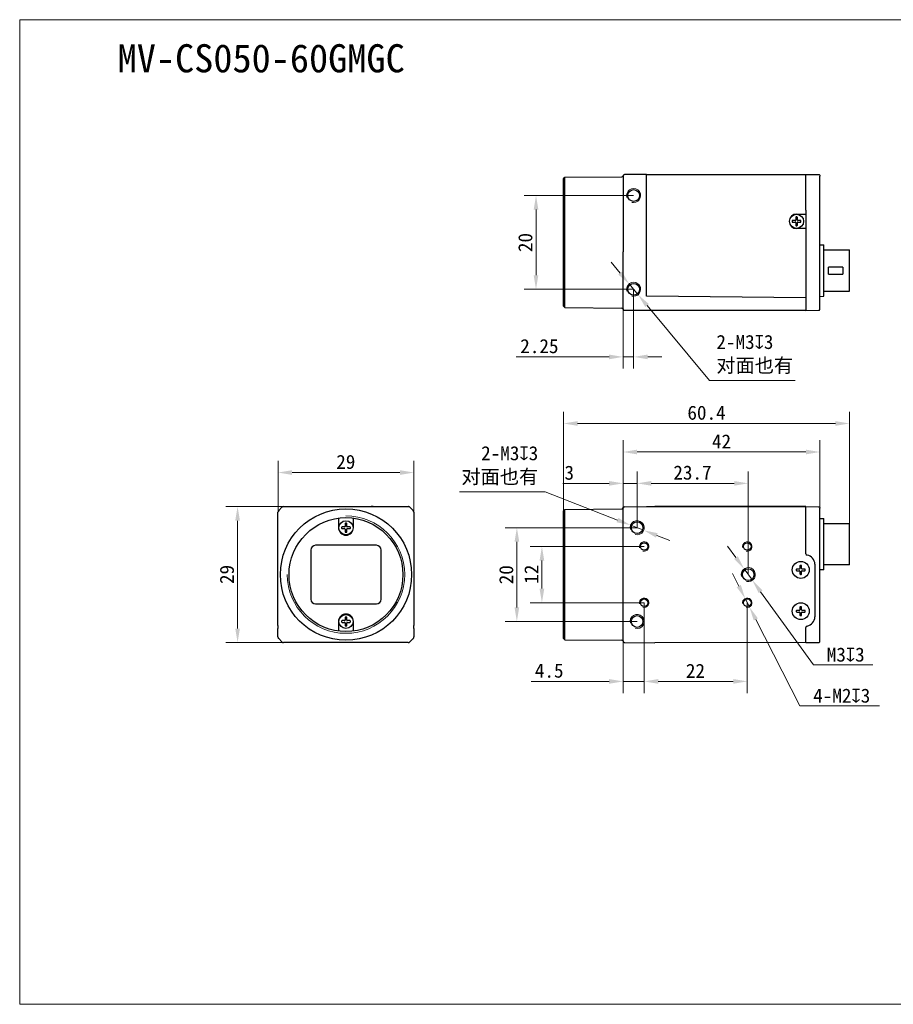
# Model space of a CAD drawing. Header units: millimetres. Extents: x 407 to 704, y 55 to 265.
# Tile 1 of 2: x 407 to 593, y 55 to 265. Entities that reach past the tile are written whole.
import ezdxf

# ---------------------------------------------------------------- set-up
doc = ezdxf.new("R2010")
doc.units = ezdxf.units.MM
doc.header["$LTSCALE"] = 16.335
doc.header["$PDMODE"] = 3
doc.header["$PDSIZE"] = 8
doc.layers.get('0').update_dxf_attribs({"linetype": 'CONTINUOUS'})
doc.layers.get('Defpoints').update_dxf_attribs({"linetype": 'CONTINUOUS'})
for name, color, linetype in [('00_COMPONENTS', 7, 'CONTINUOUS'), ('51__DRAFT_DIMS', 7, 'CONTINUOUS'), ('ASM_DXF_DIMENSION', 7, 'CONTINUOUS'), ('ASM_DXF_FORMAT', 7, 'CONTINUOUS'), ('D-01-35-26-0DXF_CONTINUOUS_LINE', 7, 'CONTINUOUS'), ('D-01-36-26-0DXF_CONTINUOUS_LINE', 7, 'CONTINUOUS')]:
    doc.layers.add(name, color=color, linetype=linetype)
doc.layers.add('AM_5', color=3, linetype='CONTINUOUS', lineweight=25)
doc.styles.get("Standard").update_dxf_attribs({"font": 'simfang.ttf'})
doc.dimstyles.new('DIMSTYLE_1', dxfattribs={"dimtxt": 3, "dimasz": 3, "dimexe": 2.5, "dimexo": 0, "dimgap": 0.75, "dimtad": 1, "dimdsep": 46, "dimtxsty": 'Standard', "dimblk": '_FILLED', "dimcen": 0.09, "dimclrd": 8, "dimclre": 8, "dimclrt": 7, "dimadec": 0, "dimazin": 0, "dimtp": 0.001, "dimtm": 0.001, "dimtfac": 1, "dimtofl": 0, "dimtmove": 0, "dimatfit": 3, "dimldrblk": '_FILLED', "dimfxl": 1, "dimtolj": 1, "dimlwd": 9, "dimlwe": 9, "dimarcsym": 0})
doc.dimstyles.new('DIMSTYLE_1$0', dxfattribs={"dimtxt": 3, "dimasz": 3, "dimexe": 2.5, "dimexo": 0, "dimgap": 0.75, "dimtad": 1, "dimdsep": 46, "dimtxsty": 'Standard', "dimblk": '_FILLED', "dimcen": 0.09, "dimclrd": 8, "dimclre": 8, "dimclrt": 7, "dimadec": 0, "dimazin": 0, "dimtp": 0.001, "dimtm": 0.001, "dimtfac": 1, "dimtofl": 0, "dimtmove": 0, "dimatfit": 3, "dimldrblk": '_FILLED', "dimfxl": 1, "dimtolj": 1, "dimlwd": 9, "dimlwe": 9, "dimarcsym": 0})
doc.dimstyles.new('DIMSTYLE_2', dxfattribs={"dimtxt": 3, "dimasz": 3, "dimexe": 2.5, "dimexo": 0, "dimtad": 1, "dimdec": 3, "dimdsep": 46, "dimtxsty": 'Standard', "dimblk": '_FILLED', "dimcen": 0.09, "dimclrd": 8, "dimclre": 8, "dimclrt": 7, "dimadec": 0, "dimazin": 0, "dimtp": 0.001, "dimtm": 0.001, "dimtfac": 1, "dimtdec": 3, "dimtmove": 0, "dimatfit": 2, "dimldrblk": '_FILLED', "dimfxl": 1, "dimtolj": 1, "dimlwd": 9, "dimlwe": 9, "dimarcsym": 0})

# ---------------------------------------------------------------- blocks, each defined once
blk = doc.blocks.new('_FILLED')
at = {"color": 0, "linetype": 'ByBlock'}
blk.add_solid([(0, 0), (-1, 0.167), (-1, -0.167)], dxfattribs=at)
blk = doc.blocks.new('*D145')
at = {"layer": 'D-01-35-26-0DXF_CONTINUOUS_LINE', "color": 8, "linetype": 'Continuous', "lineweight": 9}
for p, q in [((463.03, 161.32), (450.71, 161.32)), ((453.21, 158.32), (453.21, 135.32)), ((463.93, 132.32), (450.71, 132.32))]:
    blk.add_line(p, q, dxfattribs=at)
at = {"layer": 'Defpoints', "color": 0, "linetype": 'Continuous'}
for p in [(463.03, 161.32), (453.21, 132.32), (463.93, 132.32)]:
    blk.add_point(p, dxfattribs=at)
at = {"layer": 'D-01-35-26-0DXF_CONTINUOUS_LINE', "color": 8, "linetype": 'Continuous', "lineweight": 9, "xscale": 3, "yscale": 3, "zscale": 3}
for p, rotation in [((453.21, 161.32), 90), ((453.21, 132.32), 270)]:
    blk.add_blockref('_FILLED', p, dxfattribs=dict(at, rotation=rotation))
at = {"layer": 'D-01-35-26-0DXF_CONTINUOUS_LINE', "color": 7, "linetype": 'Continuous', "lineweight": 30, "insert": (449.42, 146.85), "char_height": 3, "attachment_point": 2, "rotation": 90}
blk.add_mtext('\\A1;29', dxfattribs=at)
blk = doc.blocks.new('*D146')
at = {"layer": 'D-01-35-26-0DXF_CONTINUOUS_LINE', "color": 8, "linetype": 'Continuous', "lineweight": 9}
for p, q in [((461.83, 160.11), (461.83, 171.08)), ((490.83, 160.11), (490.83, 171.08)), ((464.83, 168.58), (487.83, 168.58))]:
    blk.add_line(p, q, dxfattribs=at)
at = {"layer": 'Defpoints', "color": 0, "linetype": 'Continuous'}
for p in [(490.83, 168.58), (461.83, 160.11), (490.83, 160.11)]:
    blk.add_point(p, dxfattribs=at)
at = {"layer": 'D-01-35-26-0DXF_CONTINUOUS_LINE', "color": 8, "linetype": 'Continuous', "lineweight": 9, "xscale": 3, "yscale": 3, "zscale": 3, "rotation": 180}
blk.add_blockref('_FILLED', (461.83, 168.58), dxfattribs=at)
at = {"layer": 'D-01-35-26-0DXF_CONTINUOUS_LINE', "color": 8, "linetype": 'Continuous', "lineweight": 9, "xscale": 3, "yscale": 3, "zscale": 3}
blk.add_blockref('_FILLED', (490.83, 168.58), dxfattribs=at)
at = {"layer": 'D-01-35-26-0DXF_CONTINUOUS_LINE', "color": 7, "linetype": 'Continuous', "lineweight": 30, "insert": (476.29, 172.36), "char_height": 3, "attachment_point": 2}
blk.add_mtext('\\A1;29', dxfattribs=at)
blk = doc.blocks.new('*D147')
at = {"layer": '51__DRAFT_DIMS', "color": 8, "lineweight": 9}
for p, q in [((538.43, 156.82), (538.43, 168.78)), ((562.13, 146.82), (562.13, 168.78)), ((541.43, 166.28), (559.13, 166.28))]:
    blk.add_line(p, q, dxfattribs=at)
at = {"layer": 'Defpoints', "color": 0}
for p in [(562.13, 166.28), (538.43, 156.82), (562.13, 146.82)]:
    blk.add_point(p, dxfattribs=at)
at = {"layer": '51__DRAFT_DIMS', "color": 8, "lineweight": 9, "xscale": 3, "yscale": 3, "zscale": 3, "rotation": 180}
blk.add_blockref('_FILLED', (538.43, 166.28), dxfattribs=at)
at = {"layer": '51__DRAFT_DIMS', "color": 8, "lineweight": 9, "xscale": 3, "yscale": 3, "zscale": 3}
blk.add_blockref('_FILLED', (562.13, 166.28), dxfattribs=at)
at = {"layer": '51__DRAFT_DIMS', "color": 7, "insert": (550.23, 170.08), "char_height": 3, "attachment_point": 2}
blk.add_mtext('\\A1;23.7', dxfattribs=at)
blk = doc.blocks.new('*D148')
at = {"color": 8, "linetype": 'Continuous', "lineweight": 9}
for p, q in [((535.43, 160.96), (535.43, 168.78)), ((538.43, 156.82), (538.43, 168.78)), ((532.43, 166.28), (522.56, 166.28)), ((538.43, 166.28), (535.43, 166.28)), ((541.43, 166.28), (544.43, 166.28))]:
    blk.add_line(p, q, dxfattribs=at)
at = {"layer": 'Defpoints', "color": 0, "linetype": 'Continuous'}
for p in [(538.43, 166.28), (535.43, 160.96), (538.43, 156.82)]:
    blk.add_point(p, dxfattribs=at)
at = {"color": 8, "linetype": 'Continuous', "lineweight": 9, "xscale": 3, "yscale": 3, "zscale": 3}
blk.add_blockref('_FILLED', (535.43, 166.28), dxfattribs=at)
at = {"color": 8, "linetype": 'Continuous', "lineweight": 9, "xscale": 3, "yscale": 3, "zscale": 3, "rotation": 180}
blk.add_blockref('_FILLED', (538.43, 166.28), dxfattribs=at)
at = {"color": 7, "linetype": 'Continuous', "lineweight": 30, "insert": (524.97, 170.06), "char_height": 3, "attachment_point": 3}
blk.add_mtext('\\A1;3', dxfattribs=at)
blk = doc.blocks.new('*D149')
at = {"layer": '51__DRAFT_DIMS', "color": 8, "lineweight": 9}
for p, q in [((539.93, 140.82), (539.93, 121.54)), ((561.93, 140.82), (561.93, 121.54)), ((542.93, 124.04), (558.93, 124.04))]:
    blk.add_line(p, q, dxfattribs=at)
at = {"layer": 'Defpoints', "color": 0}
for p in [(539.93, 140.82), (561.93, 140.82), (561.93, 124.04)]:
    blk.add_point(p, dxfattribs=at)
at = {"layer": '51__DRAFT_DIMS', "color": 8, "lineweight": 9, "xscale": 3, "yscale": 3, "zscale": 3, "rotation": 180}
blk.add_blockref('_FILLED', (539.93, 124.04), dxfattribs=at)
at = {"layer": '51__DRAFT_DIMS', "color": 8, "lineweight": 9, "xscale": 3, "yscale": 3, "zscale": 3}
blk.add_blockref('_FILLED', (561.93, 124.04), dxfattribs=at)
at = {"layer": '51__DRAFT_DIMS', "color": 7, "insert": (550.87, 127.79), "char_height": 3, "attachment_point": 2}
blk.add_mtext('\\A1;22', dxfattribs=at)
blk = doc.blocks.new('*D150')
at = {"color": 8, "linetype": 'Continuous', "lineweight": 9}
for p, q in [((539.93, 140.82), (539.93, 121.54)), ((535.43, 134.41), (535.43, 121.54)), ((532.43, 124.04), (515.82, 124.04)), ((539.93, 124.04), (535.43, 124.04)), ((542.93, 124.04), (545.93, 124.04))]:
    blk.add_line(p, q, dxfattribs=at)
at = {"layer": 'Defpoints', "color": 0, "linetype": 'Continuous'}
for p in [(539.93, 140.82), (535.43, 134.41), (539.93, 124.04)]:
    blk.add_point(p, dxfattribs=at)
at = {"color": 8, "linetype": 'Continuous', "lineweight": 9, "xscale": 3, "yscale": 3, "zscale": 3}
blk.add_blockref('_FILLED', (535.43, 124.04), dxfattribs=at)
at = {"color": 8, "linetype": 'Continuous', "lineweight": 9, "xscale": 3, "yscale": 3, "zscale": 3, "rotation": 180}
blk.add_blockref('_FILLED', (539.93, 124.04), dxfattribs=at)
at = {"color": 7, "linetype": 'Continuous', "lineweight": 30, "insert": (522.73, 127.84), "char_height": 3, "attachment_point": 3}
blk.add_mtext('\\A1;4.5', dxfattribs=at)
blk = doc.blocks.new('*D151')
at = {"layer": '51__DRAFT_DIMS', "color": 8, "lineweight": 9}
for p, q in [((538.43, 156.82), (510.28, 156.82)), ((512.78, 153.82), (512.78, 139.82)), ((538.43, 136.82), (510.28, 136.82))]:
    blk.add_line(p, q, dxfattribs=at)
at = {"layer": 'Defpoints', "color": 0}
for p in [(538.43, 156.82), (512.78, 136.82), (538.43, 136.82)]:
    blk.add_point(p, dxfattribs=at)
at = {"layer": '51__DRAFT_DIMS', "color": 8, "lineweight": 9, "xscale": 3, "yscale": 3, "zscale": 3}
for p, rotation in [((512.78, 156.82), 90), ((512.78, 136.82), 270)]:
    blk.add_blockref('_FILLED', p, dxfattribs=dict(at, rotation=rotation))
at = {"layer": '51__DRAFT_DIMS', "color": 7, "insert": (509, 146.79), "char_height": 3, "attachment_point": 2, "rotation": 90}
blk.add_mtext('\\A1;20', dxfattribs=at)
blk = doc.blocks.new('*D152')
at = {"layer": '51__DRAFT_DIMS', "color": 8, "lineweight": 9}
for p, q in [((539.93, 152.82), (515.62, 152.82)), ((518.12, 143.82), (518.12, 149.82)), ((539.93, 140.82), (515.62, 140.82))]:
    blk.add_line(p, q, dxfattribs=at)
at = {"layer": 'Defpoints', "color": 0}
for p in [(518.12, 152.82), (539.93, 152.82), (539.93, 140.82)]:
    blk.add_point(p, dxfattribs=at)
at = {"layer": '51__DRAFT_DIMS', "color": 8, "lineweight": 9, "xscale": 3, "yscale": 3, "zscale": 3}
for p, rotation in [((518.12, 152.82), 90), ((518.12, 140.82), 270)]:
    blk.add_blockref('_FILLED', p, dxfattribs=dict(at, rotation=rotation))
at = {"layer": '51__DRAFT_DIMS', "color": 7, "insert": (514.37, 146.9), "char_height": 3, "attachment_point": 2, "rotation": 90}
blk.add_mtext('\\A1;12', dxfattribs=at)
blk = doc.blocks.new('*D158')
at = {"layer": 'AM_5', "color": 8, "lineweight": 9}
for p, q in [((535.43, 160.97), (535.43, 175.47)), ((577.43, 160.97), (577.43, 175.47))]:
    blk.add_line(p, q, dxfattribs=at)
at = {"layer": 'AM_5', "color": 8, "linetype": 'Continuous', "lineweight": 9}
blk.add_line((538.43, 172.97), (574.43, 172.97), dxfattribs=at)
at = {"layer": 'Defpoints', "color": 0}
for p in [(577.43, 172.97), (535.43, 160.97), (577.43, 160.97)]:
    blk.add_point(p, dxfattribs=at)
at = {"layer": 'AM_5', "color": 8, "lineweight": 9, "xscale": 3, "yscale": 3, "zscale": 3, "rotation": 180}
blk.add_blockref('_FILLED', (535.43, 172.97), dxfattribs=at)
at = {"layer": 'AM_5', "color": 8, "lineweight": 9, "xscale": 3, "yscale": 3, "zscale": 3}
blk.add_blockref('_FILLED', (577.43, 172.97), dxfattribs=at)
at = {"layer": 'AM_5', "color": 7, "insert": (556.43, 175.22), "char_height": 3, "attachment_point": 5}
blk.add_mtext('\\A1;42', dxfattribs=at)
blk = doc.blocks.new('*D162')
at = {"layer": '51__DRAFT_DIMS', "color": 8, "lineweight": 9}
for p, q in [((537.68, 227.67), (514.36, 227.67)), ((516.86, 224.67), (516.86, 210.67)), ((537.68, 207.67), (514.36, 207.67))]:
    blk.add_line(p, q, dxfattribs=at)
at = {"layer": 'Defpoints', "color": 0}
for p in [(537.68, 227.67), (516.86, 207.67), (537.68, 207.67)]:
    blk.add_point(p, dxfattribs=at)
at = {"layer": '51__DRAFT_DIMS', "color": 8, "lineweight": 9, "xscale": 3, "yscale": 3, "zscale": 3}
for p, rotation in [((516.86, 227.67), 90), ((516.86, 207.67), 270)]:
    blk.add_blockref('_FILLED', p, dxfattribs=dict(at, rotation=rotation))
at = {"layer": '51__DRAFT_DIMS', "color": 7, "insert": (513.07, 217.64), "char_height": 3, "attachment_point": 2, "rotation": 90}
blk.add_mtext('\\A1;20', dxfattribs=at)
blk = doc.blocks.new('*D164')
at = {"color": 8, "linetype": 'Continuous', "lineweight": 9}
for p, q in [((537.68, 207.67), (537.68, 190.75)), ((535.43, 205.54), (535.43, 190.75)), ((532.43, 193.25), (512.63, 193.25)), ((537.68, 193.25), (535.43, 193.25)), ((540.68, 193.25), (543.68, 193.25))]:
    blk.add_line(p, q, dxfattribs=at)
at = {"layer": 'Defpoints', "color": 0, "linetype": 'Continuous'}
for p in [(537.68, 207.67), (535.43, 205.54), (537.68, 193.25)]:
    blk.add_point(p, dxfattribs=at)
at = {"color": 8, "linetype": 'Continuous', "lineweight": 9, "xscale": 3, "yscale": 3, "zscale": 3}
blk.add_blockref('_FILLED', (535.43, 193.25), dxfattribs=at)
at = {"color": 8, "linetype": 'Continuous', "lineweight": 9, "xscale": 3, "yscale": 3, "zscale": 3, "rotation": 180}
blk.add_blockref('_FILLED', (537.68, 193.25), dxfattribs=at)
at = {"color": 7, "linetype": 'Continuous', "lineweight": 30, "insert": (521.66, 197.05), "char_height": 3, "attachment_point": 3}
blk.add_mtext('\\A1;2.25', dxfattribs=at)
blk = doc.blocks.new('*D178')
at = {"layer": 'ASM_DXF_DIMENSION', "color": 8, "linetype": 'Continuous', "lineweight": 9}
for p, q in [((559.49, 150.46), (557.73, 152.89)), ((561.25, 148.03), (563.01, 145.6)), ((564.77, 143.17), (576.04, 127.6)), ((588.72, 127.6), (576.04, 127.6))]:
    blk.add_line(p, q, dxfattribs=at)
at = {"layer": 'Defpoints', "color": 0}
for p in [(561.25, 148.03), (563.01, 145.6)]:
    blk.add_point(p, dxfattribs=at)
at = {"layer": 'ASM_DXF_DIMENSION', "color": 8, "linetype": 'ByBlock', "lineweight": 9, "xscale": 3, "yscale": 3, "zscale": 3}
for p, rotation in [((561.25, 148.03), 305.9015583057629), ((563.01, 145.6), 125.9015583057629)]:
    blk.add_blockref('_FILLED', p, dxfattribs=dict(at, rotation=rotation))
at = {"layer": 'ASM_DXF_DIMENSION', "color": 7, "lineweight": 15, "insert": (578.87, 131.26), "char_height": 3, "attachment_point": 1}
blk.add_mtext('\\A1;M{\\A1;3\\Fgdt|c134;x\\fFangSong|b0|i0|c134|p49;3}', dxfattribs=at)
blk = doc.blocks.new('*D179')
at = {"layer": 'ASM_DXF_DIMENSION', "color": 8, "linetype": 'Continuous', "lineweight": 9}
for p, q in [((560.11, 144.38), (558.74, 147.05)), ((561.47, 141.71), (562.38, 139.92)), ((563.75, 137.25), (573.15, 118.85)), ((590.1, 118.85), (573.15, 118.85))]:
    blk.add_line(p, q, dxfattribs=at)
at = {"layer": 'Defpoints', "color": 0}
for p in [(561.47, 141.71), (562.38, 139.92)]:
    blk.add_point(p, dxfattribs=at)
at = {"layer": 'ASM_DXF_DIMENSION', "color": 8, "linetype": 'ByBlock', "lineweight": 9, "xscale": 3, "yscale": 3, "zscale": 3}
for p, rotation in [((561.47, 141.71), 297.0607230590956), ((562.38, 139.92), 117.0607230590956)]:
    blk.add_blockref('_FILLED', p, dxfattribs=dict(at, rotation=rotation))
at = {"layer": 'ASM_DXF_DIMENSION', "color": 7, "lineweight": 15, "insert": (575.98, 122.51), "char_height": 3, "attachment_point": 1}
blk.add_mtext('\\A1;4-M{\\A1;2\\Fgdt|c134;x\\fFangSong|b0|i0|c134|p49;3}', dxfattribs=at)
blk = doc.blocks.new('*D180')
at = {"layer": 'ASM_DXF_DIMENSION', "color": 8, "linetype": 'Continuous', "lineweight": 9}
for p, q in [((500.54, 164.47), (518.79, 164.47)), ((534.24, 158.45), (518.79, 164.47)), ((539.83, 156.27), (537.03, 157.36)), ((542.62, 155.18), (545.42, 154.09))]:
    blk.add_line(p, q, dxfattribs=at)
at = {"layer": 'Defpoints', "color": 0}
for p in [(537.03, 157.36), (539.83, 156.27)]:
    blk.add_point(p, dxfattribs=at)
at = {"layer": 'ASM_DXF_DIMENSION', "color": 8, "linetype": 'ByBlock', "lineweight": 9, "xscale": 3, "yscale": 3, "zscale": 3}
for p, rotation in [((537.03, 157.36), 338.7108052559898), ((539.83, 156.27), 158.7108052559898)]:
    blk.add_blockref('_FILLED', p, dxfattribs=dict(at, rotation=rotation))
at = {"layer": 'ASM_DXF_DIMENSION', "color": 7, "lineweight": 15, "insert": (517.33, 174.21), "char_height": 3, "attachment_point": 3}
blk.add_mtext('\\A1;2-M{\\A1;3\\Fgdt|c134;x\\fFangSong|b0|i0|c134|p49;3\\P对面也有}', dxfattribs=at)
blk = doc.blocks.new('*D181')
at = {"layer": 'ASM_DXF_DIMENSION', "color": 8, "linetype": 'Continuous', "lineweight": 9}
for p, q in [((534.8, 211.13), (532.88, 213.44)), ((536.72, 208.82), (538.64, 206.51)), ((540.55, 204.21), (553.86, 188.2)), ((572.11, 188.2), (553.86, 188.2))]:
    blk.add_line(p, q, dxfattribs=at)
at = {"layer": 'Defpoints', "color": 0}
for p in [(536.72, 208.82), (538.64, 206.51)]:
    blk.add_point(p, dxfattribs=at)
at = {"layer": 'ASM_DXF_DIMENSION', "color": 8, "linetype": 'ByBlock', "lineweight": 9, "xscale": 3, "yscale": 3, "zscale": 3}
for p, rotation in [((536.72, 208.82), 309.7388629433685), ((538.64, 206.51), 129.7388629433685)]:
    blk.add_blockref('_FILLED', p, dxfattribs=dict(at, rotation=rotation))
at = {"layer": 'ASM_DXF_DIMENSION', "color": 7, "lineweight": 15, "insert": (555.33, 197.94), "char_height": 3, "attachment_point": 1}
blk.add_mtext('\\A1;2-M{\\A1;3\\Fgdt|c134;x\\fFangSong|b0|i0|c134|p49;3\\P对面也有}', dxfattribs=at)
blk = doc.blocks.new('*D182')
at = {"color": 8, "lineweight": 9}
for p, q in [((522.73, 160.41), (522.73, 181.55)), ((583.73, 157.74), (583.73, 181.55)), ((525.73, 179.05), (580.73, 179.05))]:
    blk.add_line(p, q, dxfattribs=at)
at = {"layer": 'Defpoints', "color": 0}
for p in [(583.73, 179.05), (522.73, 160.41), (583.73, 157.74)]:
    blk.add_point(p, dxfattribs=at)
at = {"color": 8, "linetype": 'ByBlock', "lineweight": 9, "xscale": 3, "yscale": 3, "zscale": 3, "rotation": 180}
blk.add_blockref('_FILLED', (522.73, 179.05), dxfattribs=at)
at = {"color": 8, "linetype": 'ByBlock', "lineweight": 9, "xscale": 3, "yscale": 3, "zscale": 3}
blk.add_blockref('_FILLED', (583.73, 179.05), dxfattribs=at)
at = {"color": 7, "insert": (553.23, 181.33), "char_height": 3, "attachment_point": 5}
blk.add_mtext('\\A1;\\A1;60.4', dxfattribs=at)

msp = doc.modelspace()

# ---------------------------------------------------------------- linework, layer by layer
at = {"layer": '00_COMPONENTS', "color": 7}
for p, q in [((535.436, 231.8958), (535.4361, 231.8963)), ((572.248, 223.0143), (572.248, 222.4481)), ((572.608, 222.4481), (572.608, 223.0143)), ((572.148, 222.3481), (571.5818, 222.3481)), ((571.5818, 221.9881), (572.148, 221.9881)), ((572.248, 221.8881), (572.248, 221.3218)), ((572.608, 221.3218), (572.608, 221.8881)), ((573.2742, 222.3481), (572.708, 222.3481)), ((572.708, 221.9881), (573.2742, 221.9881)), ((574.428, 206.4981), (574.4272, 206.4073)), ((535.4275, 203.467), (535.4276, 203.4612)), ((535.428, 203.477), (535.428, 203.4828)), ((577.115, 203.1915), (577.129, 203.1916)), ((577.1294, 203.1916), (577.1282, 203.1916)), ((577.129, 203.1916), (577.1376, 203.1917)), ((535.4361, 161.0436), (535.4325, 161.0263)), ((535.4351, 161.0395), (535.4345, 161.0367)), ((535.4356, 161.0416), (535.4349, 161.0382)), ((535.4354, 161.0408), (535.4361, 161.0435)), ((535.4358, 161.0425), (535.4361, 161.0434)), ((577.4279, 160.9832), (577.428, 160.9773)), ((476.1479, 157.6616), (476.1479, 157.0954)), ((476.5079, 157.0954), (476.5079, 157.6616)), ((476.0479, 156.9954), (475.4816, 156.9954)), ((475.4816, 156.6354), (476.0479, 156.6354)), ((476.1479, 156.5354), (476.1479, 155.9691)), ((476.5079, 155.9691), (476.5079, 156.5354)), ((477.1741, 156.9954), (476.6079, 156.9954)), ((476.6079, 156.6354), (477.1741, 156.6354)), ((461.852, 155.3654), (461.8519, 155.3654)), ((573.048, 147.9954), (572.4818, 147.9954)), ((572.4818, 147.6354), (573.048, 147.6354)), ((573.148, 148.6616), (573.148, 148.0954)), ((573.148, 147.5354), (573.148, 146.9691)), ((573.508, 148.0954), (573.508, 148.6616)), ((573.508, 146.9691), (573.508, 147.5354)), ((574.1742, 147.9954), (573.608, 147.9954)), ((573.608, 147.6354), (574.1742, 147.6354)), ((573.048, 139.1954), (572.4818, 139.1954)), ((572.4818, 138.8354), (573.048, 138.8354)), ((573.148, 139.8616), (573.148, 139.2954)), ((573.148, 138.7354), (573.148, 138.1691)), ((573.508, 139.2954), (573.508, 139.8616)), ((573.508, 138.1691), (573.508, 138.7354)), ((574.1742, 139.1954), (573.608, 139.1954)), ((573.608, 138.8354), (574.1742, 138.8354)), ((476.0479, 136.9954), (475.4816, 136.9954)), ((475.4816, 136.6354), (476.0479, 136.6354)), ((476.1479, 137.6616), (476.1479, 137.0954)), ((476.1479, 136.5354), (476.1479, 135.9691)), ((476.5079, 137.0954), (476.5079, 137.6616)), ((476.5079, 135.9691), (476.5079, 136.5354)), ((477.1741, 136.9954), (476.6079, 136.9954)), ((476.6079, 136.6354), (477.1741, 136.6354)), ((490.8037, 138.2653), (490.8038, 138.2654)), ((535.4325, 132.6045), (535.4361, 132.5873)), ((535.4361, 132.5873), (535.4356, 132.5892))]:
    msp.add_line(p, q, dxfattribs=at)
at = {"layer": '00_COMPONENTS', "color": 4}
msp.add_line((476.0479, 136.9954), (476.0479, 137.0245), dxfattribs=at)
at = {"layer": '00_COMPONENTS', "color": 7}
for points in [[(535.4325, 161.0262), (535.4333, 161.0306), (535.4341, 161.0348), (535.4349, 161.0382)], [(535.4338, 161.0333), (535.4331, 161.0293), (535.4325, 161.0263)], [(535.4338, 132.5974), (535.4331, 132.6015), (535.4325, 132.6045)], [(535.4325, 132.6045), (535.4333, 132.6001), (535.4341, 132.5959), (535.4349, 132.5925), (535.4354, 132.59)], [(535.4358, 132.5882), (535.4351, 132.5912), (535.4345, 132.594)]]:
    msp.add_lwpolyline(points, dxfattribs=at)
for centre, radius, start, end in [((535.7374, 231.8252), 0.3096, 168.591806, 169.235163), ((572.348, 223.0143), 0.1, 95.400537, 180), ((572.428, 222.1681), 0.95, 84.599463, 95.400537), ((572.508, 223.0143), 0.1, 0, 84.599463), ((572.428, 222.1681), 0.95, 174.599463, 185.400537), ((571.5818, 222.2481), 0.1, 90, 174.599463), ((571.5818, 222.0881), 0.1, 185.400537, 270), ((572.148, 222.4481), 0.1, 270, 0), ((572.148, 221.8881), 0.1, 0, 90), ((572.348, 221.3218), 0.1, 180, 264.599463), ((572.428, 222.1681), 0.95, 264.599463, 275.400537), ((572.508, 221.3218), 0.1, 275.400537, 0), ((572.708, 222.4481), 0.1, 180, 270), ((572.708, 221.8881), 0.1, 90, 180), ((573.2742, 222.2481), 0.1, 5.400537, 90), ((573.2742, 222.0881), 0.1, 270, 354.599463), ((572.428, 222.1681), 0.95, 354.599463, 5.400537), ((462.3305, 160.1079), 0.5027, 165.033075, 179.959707), ((462.3284, 160.1077), 0.5007, 145.034134, 149.973803), ((462.3291, 160.1073), 0.5015, 135.024712, 145.043164), ((463.0359, 160.8141), 0.5015, 124.963589, 134.975313), ((463.0353, 160.8127), 0.5027, 90.04029, 104.966887), ((535.7277, 160.9744), 0.2997, 170.015265, 180.005781), ((535.7287, 160.9744), 0.3007, 178.029562, 180.002594), ((535.7284, 160.9743), 0.3004, 170.03587, 178.017824), ((476.2479, 157.6616), 0.1, 95.400537, 180), ((476.3279, 156.8154), 0.95, 84.599463, 95.400537), ((476.4079, 157.6616), 0.1, 0, 84.599463), ((476.3279, 156.8154), 0.95, 174.599463, 185.400537), ((475.4816, 156.8954), 0.1, 90, 174.599463), ((475.4816, 156.7354), 0.1, 185.400537, 270), ((476.0479, 157.0954), 0.1, 270, 0), ((476.0479, 156.5354), 0.1, 0, 90), ((476.2479, 155.9691), 0.1, 180, 264.599463), ((476.3279, 156.8154), 0.95, 264.599463, 275.400537), ((476.4079, 155.9691), 0.1, 275.400537, 0), ((476.6079, 157.0954), 0.1, 180, 270), ((476.6079, 156.5354), 0.1, 90, 180), ((477.1741, 156.8954), 0.1, 5.400537, 90), ((477.1741, 156.7354), 0.1, 270, 354.599463), ((476.3279, 156.8154), 0.95, 354.599463, 5.400537), ((573.328, 147.8154), 0.95, 174.599463, 185.400537), ((572.4818, 147.8954), 0.1, 90, 174.599463), ((572.4818, 147.7354), 0.1, 185.400537, 270), ((573.048, 148.0954), 0.1, 270, 0), ((573.048, 147.5354), 0.1, 0, 90), ((573.248, 148.6616), 0.1, 95.400537, 180), ((573.328, 147.8154), 0.95, 84.599463, 95.400537), ((573.408, 148.6616), 0.1, 0, 84.599463), ((573.608, 148.0954), 0.1, 180, 270), ((573.608, 147.5354), 0.1, 90, 180), ((574.1742, 147.8954), 0.1, 5.400537, 90), ((574.1742, 147.7354), 0.1, 270, 354.599463), ((573.328, 147.8154), 0.95, 354.599463, 5.400537), ((573.248, 146.9691), 0.1, 180, 264.599463), ((573.328, 147.8154), 0.95, 264.599463, 275.400537), ((573.408, 146.9691), 0.1, 275.400537, 0), ((573.328, 139.0154), 0.95, 174.599463, 185.400537), ((572.4818, 139.0954), 0.1, 90, 174.599463), ((572.4818, 138.9354), 0.1, 185.400537, 270), ((573.048, 139.2954), 0.1, 270, 0), ((573.048, 138.7354), 0.1, 0, 90), ((573.248, 139.8616), 0.1, 95.400537, 180), ((573.328, 139.0154), 0.95, 84.599463, 95.400537), ((573.408, 139.8616), 0.1, 0, 84.599463), ((573.608, 139.2954), 0.1, 180, 270), ((573.608, 138.7354), 0.1, 90, 180), ((574.1742, 139.0954), 0.1, 5.400537, 90), ((574.1742, 138.9354), 0.1, 270, 354.599463), ((573.328, 139.0154), 0.95, 354.599463, 5.400537), ((476.3279, 136.8154), 0.95, 174.599463, 185.400537), ((475.4816, 136.8954), 0.1, 90, 174.599463), ((475.4816, 136.7354), 0.1, 185.400537, 270), ((476.0479, 137.0954), 0.1, 270, 0), ((476.0479, 136.5354), 0.1, 0, 90), ((476.2479, 137.6616), 0.1, 95.400537, 180), ((476.3279, 136.8154), 0.95, 84.599463, 95.400537), ((476.4079, 137.6616), 0.1, 0, 84.599463), ((476.6079, 137.0954), 0.1, 180, 270), ((476.6079, 136.5354), 0.1, 90, 180), ((477.1741, 136.8954), 0.1, 5.400537, 90), ((477.1741, 136.7354), 0.1, 270, 354.599463), ((476.3279, 136.8154), 0.95, 354.599463, 5.400537), ((573.248, 138.1691), 0.1, 180, 264.599463), ((573.328, 139.0154), 0.95, 264.599463, 275.400537), ((573.408, 138.1691), 0.1, 275.400537, 0), ((476.2479, 135.9691), 0.1, 180, 264.599463), ((476.3279, 136.8154), 0.95, 264.599463, 275.400537), ((476.4079, 135.9691), 0.1, 275.400537, 0), ((535.7296, 132.6564), 0.3016, 179.996738, 181.994019)]:
    msp.add_arc(centre, radius, start, end, dxfattribs=at)
at = {"layer": '00_COMPONENTS', "color": 4}
for centre, radius, start, end in [((535.1426, 203.468), 0.2854, 0.005766, 2.945615), ((535.7298, 160.9641), 0.3018, 178.065006, 179.997459), ((535.7298, 132.6666), 0.3018, 180.002541, 181.934994), ((535.4476, 132.6666), 0.0196, 179.94319, 193.897679)]:
    msp.add_arc(centre, radius, start, end, dxfattribs=at)
at = {"layer": '00_COMPONENTS', "color": 7}
msp.add_ellipse((482.1279, 161.3119), major_axis=(0.4, 0), ratio=0.00872687, start_param=-4.71238898, end_param=-3.14159265, dxfattribs=at)
at = {"layer": '00_COMPONENTS', "color": 4}
msp.add_open_spline([(535.4287, 203.4786), (535.4285, 203.4793), (535.4281, 203.4807), (535.428, 203.4821), (535.428, 203.4828)], degree=3, knots=[0, 0, 0, 0, 0.49871374, 1, 1, 1, 1], dxfattribs=at)
at = {"layer": 'ASM_DXF_FORMAT', "color": 7, "linetype": 'Continuous', "lineweight": 15}
for p, q in [((406.7343, 55.1704), (406.7343, 265.1704)), ((406.7343, 265.1704), (703.7343, 265.1704)), ((406.7343, 55.1704), (703.7343, 55.1704))]:
    msp.add_line(p, q, dxfattribs=at)
at = {"layer": 'D-01-35-26-0DXF_CONTINUOUS_LINE', "color": 7, "linetype": 'Continuous', "lineweight": 30}
for p, q in [((522.728, 231.2583), (523.028, 231.5599)), ((522.728, 204.0779), (522.728, 231.2583)), ((523.028, 231.5599), (535.1468, 231.6656)), ((523.028, 203.7763), (523.028, 231.5599)), ((540.428, 232.1681), (535.7222, 232.127)), ((540.428, 206.7948), (540.428, 232.1681)), ((540.428, 232.1681), (574.428, 232.1681)), ((574.428, 232.1681), (577.1368, 232.1444)), ((574.428, 224.5264), (574.428, 232.1681)), ((577.4286, 203.4859), (577.428, 231.8312)), ((572.428, 223.7181), (574.428, 223.7181)), ((574.428, 224.5264), (574.428, 219.8098)), ((574.428, 220.6181), (572.428, 220.6181)), ((574.428, 219.8098), (574.428, 206.4981)), ((577.428, 217.168), (578.228, 217.1679)), ((578.228, 206.1681), (578.228, 217.1679)), ((535.428, 203.4681), (535.428, 215.6834)), ((578.228, 216.093), (583.728, 216.093)), ((583.728, 207.243), (583.728, 216.093)), ((582.328, 212.418), (579.228, 212.418)), ((579.228, 210.918), (579.228, 212.418)), ((582.328, 212.418), (582.328, 210.918)), ((579.228, 210.918), (582.328, 210.918)), ((540.428, 206.1681), (540.428, 206.7948)), ((574.428, 205.8714), (540.428, 206.1681)), ((574.428, 206.4981), (574.428, 203.1681)), ((577.428, 206.168), (578.228, 206.1681)), ((578.228, 207.243), (583.728, 207.243)), ((522.728, 204.0779), (523.028, 203.7763)), ((523.028, 203.7763), (535.1386, 203.6706)), ((574.428, 203.1681), (535.728, 203.1681)), ((574.428, 203.1681), (577.1363, 203.1917)), ((461.8279, 135.9421), (461.8279, 160.1083)), ((461.9743, 160.4618), (462.6814, 161.1689)), ((463.035, 161.3154), (481.8162, 161.3154)), ((481.8712, 161.3154), (489.6207, 161.3154)), ((489.9743, 161.1689), (490.6814, 160.4618)), ((490.8279, 160.1083), (490.8279, 135.9421)), ((522.728, 160.4056), (523.028, 160.7072)), ((522.728, 133.2252), (522.728, 160.4056)), ((523.028, 160.7072), (535.1468, 160.8129)), ((523.028, 132.9236), (523.028, 160.7072)), ((535.428, 132.6666), (535.428, 160.9743)), ((535.7254, 161.2743), (542.2054, 161.3309)), ((540.428, 161.3154), (574.428, 161.3154)), ((574.428, 161.3284), (542.2054, 161.3309)), ((574.428, 151.2828), (574.428, 161.3284)), ((574.428, 161.3154), (577.1161, 161.2919)), ((577.428, 132.6534), (577.428, 160.9785)), ((474.7279, 158.8596), (474.7279, 156.8154)), ((477.9279, 156.8154), (477.9279, 158.8596)), ((577.428, 158.8155), (578.228, 158.8155)), ((578.228, 147.8155), (578.228, 158.8155)), ((578.228, 157.7405), (583.728, 157.7405)), ((583.728, 148.8905), (583.728, 157.7405)), ((468.8279, 152.0654), (468.8279, 141.5654)), ((482.8279, 153.0654), (469.8279, 153.0654)), ((483.8279, 141.5654), (483.8279, 152.0654)), ((576.328, 149.0179), (576.328, 137.8129)), ((578.228, 147.8155), (577.428, 147.8155)), ((583.728, 148.8905), (578.228, 148.8905)), ((469.8279, 140.5654), (482.8279, 140.5654)), ((474.7279, 136.8154), (474.7279, 134.7712)), ((477.9279, 134.7712), (477.9279, 136.8154)), ((461.8279, 135.9421), (461.8279, 135.3154)), ((461.8279, 133.5225), (461.8279, 135.3154)), ((490.8279, 135.3154), (490.8279, 135.9421)), ((490.8279, 135.3154), (490.8279, 133.5225)), ((574.428, 132.3023), (574.428, 135.5479)), ((461.9743, 133.1689), (462.6814, 132.4618)), ((489.6208, 132.3154), (463.035, 132.3154)), ((489.9743, 132.4618), (490.6814, 133.1689)), ((490.6462, 133.1344), (490.6465, 133.134)), ((522.728, 133.2252), (523.028, 132.9236)), ((523.028, 132.9236), (535.1468, 132.8178)), ((535.7254, 132.3564), (542.2054, 132.2999)), ((574.428, 132.3023), (542.2054, 132.2999)), ((574.428, 132.3154), (577.1363, 132.339)), ((577.1294, 132.3389), (577.1282, 132.3389))]:
    msp.add_line(p, q, dxfattribs=at)
msp.add_lwpolyline([(535.4283, 231.827, 0.01175048), (535.428, 231.8126), (535.428, 219.6527)], format="xyb", dxfattribs=at)
for points in [[(577.1376, 203.1917), (577.1406, 203.1918), (577.1447, 203.1919), (577.149, 203.1921), (577.1531, 203.1923), (577.1575, 203.1926), (577.1619, 203.193), (577.1664, 203.1935), (577.1709, 203.194), (577.1755, 203.1946), (577.1802, 203.1953), (577.1849, 203.1961), (577.1896, 203.197), (577.1944, 203.1979), (577.1992, 203.199), (577.204, 203.2001), (577.2089, 203.2014), (577.2138, 203.2027)], [(577.2138, 203.2027), (577.2186, 203.2041), (577.2235, 203.2056), (577.2284, 203.2072), (577.2333, 203.2089)], [(577.2333, 203.2089), (577.2382, 203.2107), (577.2431, 203.2126), (577.248, 203.2146), (577.2529, 203.2167), (577.2579, 203.219), (577.2628, 203.2213), (577.2678, 203.2238), (577.2728, 203.2264), (577.2778, 203.2291), (577.2828, 203.232), (577.2878, 203.235), (577.2928, 203.2381), (577.2978, 203.2414), (577.3028, 203.2448), (577.3078, 203.2484), (577.3128, 203.252), (577.3177, 203.2559), (577.3226, 203.2599), (577.3274, 203.264), (577.3322, 203.2682), (577.3369, 203.2726), (577.3416, 203.2771), (577.3462, 203.2817), (577.3507, 203.2865), (577.3551, 203.2914), (577.3594, 203.2964), (577.3637, 203.3016), (577.3678, 203.3069), (577.3719, 203.3123), (577.3759, 203.3179), (577.3797, 203.3236), (577.3835, 203.3294), (577.3871, 203.3353), (577.3906, 203.3413), (577.394, 203.3475), (577.3973, 203.3538), (577.4004, 203.3602), (577.4034, 203.3667), (577.4062, 203.3734), (577.4089, 203.3801), (577.4115, 203.3869), (577.4139, 203.3939), (577.4161, 203.4009), (577.4181, 203.408), (577.42, 203.4153), (577.4217, 203.4226), (577.4233, 203.43), (577.4246, 203.4374), (577.4258, 203.445), (577.4267, 203.4525), (577.4275, 203.4598), (577.428, 203.4668), (577.4284, 203.4735), (577.4285, 203.4794), (577.4286, 203.4844), (577.4286, 203.4859)], [(577.115, 132.3388), (577.129, 132.3389), (577.1375, 132.339), (577.1403, 132.3391), (577.1443, 132.3392), (577.1485, 132.3394), (577.1527, 132.3396), (577.1571, 132.3399), (577.1615, 132.3403), (577.166, 132.3407), (577.1705, 132.3413), (577.1751, 132.3419), (577.1798, 132.3426), (577.1845, 132.3434), (577.1893, 132.3442), (577.194, 132.3452), (577.1989, 132.3462), (577.2037, 132.3474), (577.2086, 132.3486), (577.2134, 132.3499)], [(577.2134, 132.3499), (577.2183, 132.3513), (577.2232, 132.3528), (577.2281, 132.3544), (577.233, 132.3561)], [(577.233, 132.3561), (577.2379, 132.3579), (577.2428, 132.3598), (577.2477, 132.3618), (577.2527, 132.3639), (577.2576, 132.3661), (577.2626, 132.3685), (577.2676, 132.371), (577.2726, 132.3736), (577.2776, 132.3763), (577.2826, 132.3791), (577.2876, 132.3821), (577.2926, 132.3853), (577.2977, 132.3886), (577.3027, 132.392), (577.3077, 132.3955), (577.3126, 132.3992), (577.3176, 132.4031), (577.3225, 132.4071), (577.3273, 132.4112), (577.3321, 132.4154), (577.3368, 132.4198), (577.3415, 132.4243), (577.3461, 132.429), (577.3506, 132.4337), (577.355, 132.4386), (577.3594, 132.4437), (577.3636, 132.4488), (577.3678, 132.4541), (577.3719, 132.4596), (577.3759, 132.4651), (577.3797, 132.4708), (577.3835, 132.4766), (577.3871, 132.4826), (577.3906, 132.4886), (577.394, 132.4948), (577.3973, 132.5011), (577.4004, 132.5075), (577.4034, 132.5141), (577.4063, 132.5207), (577.409, 132.5275), (577.4115, 132.5343), (577.4139, 132.5413), (577.4161, 132.5483), (577.4182, 132.5555), (577.4201, 132.5627), (577.4218, 132.57), (577.4233, 132.5775), (577.4246, 132.5849), (577.4258, 132.5924), (577.4267, 132.6), (577.4275, 132.6072), (577.428, 132.6142), (577.4284, 132.6209), (577.4286, 132.6268), (577.4286, 132.6318), (577.4286, 132.6332)]]:
    msp.add_lwpolyline(points, dxfattribs=at)
for centre, radius in [((537.678, 227.6681), 1.25), ((572.428, 222.1681), 1.5), ((537.678, 207.6681), 1.25), ((476.3279, 146.8154), 14), ((476.3279, 146.8154), 12.15), ((476.3279, 156.8154), 1.5), ((538.428, 156.8154), 1.25), ((539.928, 152.8154), 0.8), ((561.928, 152.8154), 0.8), ((573.328, 147.8154), 1.8), ((562.128, 146.8154), 1.25), ((562.128, 146.8154), 1.25), ((539.928, 140.8154), 0.8), ((561.928, 140.8154), 0.8), ((573.328, 139.0154), 1.8), ((476.3279, 136.8154), 1.5), ((538.428, 136.8154), 1.25)]:
    msp.add_circle(centre, radius, dxfattribs=at)
for centre, radius, start, end in [((535.1442, 231.9656), 0.3, 270.5, 346.647717), ((572.428, 222.1681), 1.55, 90.00003, 270), ((535.136, 203.3706), 0.3, 14.811149, 89.5), ((462.3279, 160.1083), 0.5, 135, 180), ((462.3267, 160.1088), 0.4987, 149.982819, 154.985146), ((463.035, 160.8154), 0.5, 90, 135), ((463.0352, 160.8152), 0.5003, 118.988703, 124.973501), ((463.0345, 160.8163), 0.499, 114.716341, 118.978215), ((489.6207, 160.8154), 0.5, 45, 90), ((489.6204, 160.8127), 0.5027, 75.033113, 89.95971), ((489.6213, 160.8165), 0.4987, 59.982848, 64.985188), ((489.6202, 160.8149), 0.5007, 55.034147, 59.973832), ((489.6198, 160.8141), 0.5015, 45.024711, 55.043176), ((490.3266, 160.1073), 0.5015, 34.963589, 44.975313), ((490.3279, 160.1083), 0.5, 0, 45), ((490.3277, 160.108), 0.5003, 28.982473, 34.973502), ((490.3288, 160.1087), 0.499, 24.710779, 28.971974), ((490.3252, 160.1079), 0.5027, 0.04029, 14.966908), ((535.1442, 161.1129), 0.3, 270.5, 346.647783), ((535.728, 160.9743), 0.3, 90.5, 180), ((476.3279, 156.8154), 1.6, 180, 0), ((469.8279, 152.0654), 1, 90, 180), ((482.8279, 152.0654), 1, 0, 90), ((574.728, 151.2828), 0.3, 180, 259.98459), ((574.328, 149.0179), 2, 0, 79.98459), ((469.8279, 141.5654), 1, 180, 270), ((482.8279, 141.5654), 1, 270, 0), ((476.3279, 136.8154), 1.6, 0, 180), ((574.328, 137.8129), 2, 280.01541, 0), ((574.728, 135.5479), 0.3, 100.01541, 180), ((462.3278, 133.5224), 0.4999, 179.994628, 225.003217), ((462.3307, 133.5243), 0.5033, 203.50677, 216.921415), ((463.0349, 132.8153), 0.5, 225, 270), ((463.0357, 132.8188), 0.5034, 248.429142, 262.013133), ((489.6208, 132.8153), 0.5, 270, 315), ((489.62, 132.819), 0.5036, 277.497384, 291.568173), ((490.3288, 133.5214), 0.4985, 315.007864, 320.022361), ((490.328, 133.5224), 0.4998, 315, 0.005409), ((490.3248, 133.5245), 0.5036, 322.32585, 336.48911), ((535.1442, 132.5178), 0.3, 13.352217, 89.5), ((535.7278, 132.6564), 0.2998, 179.995926, 269.5), ((577.1288, 132.6534), 0.2992, 358.07948, 359.997337)]:
    msp.add_arc(centre, radius, start, end, dxfattribs=at)
for points, knots in [([(535.6591, 232.1158), (535.5967, 232.0985), (535.4799, 232.0224), (535.4314, 231.8917), (535.4283, 231.827)], [0, 0, 0, 0, 0.50025921, 1, 1, 1, 1]), ([(577.2227, 232.1247), (577.2816, 232.1029), (577.3883, 232.0211), (577.428, 231.8927), (577.428, 231.83)], [0, 0, 0, 0, 0.5005752, 1, 1, 1, 1]), ([(535.428, 219.6527), (535.428, 218.9912), (535.4442, 217.6681), (535.428, 216.3449), (535.428, 215.6834)], [0, 0, 0, 0, 0.49999986, 1, 1, 1, 1]), ([(535.6614, 203.1789), (535.5971, 203.1961), (535.4768, 203.2748), (535.4293, 203.4105), (535.428, 203.477)], [0, 0, 0, 0, 0.50032783, 1, 1, 1, 1]), ([(577.2227, 161.272), (577.2807, 161.2505), (577.386, 161.1707), (577.4267, 161.045), (577.4279, 160.9832)], [0, 0, 0, 0, 0.50046422, 1, 1, 1, 1])]:
    msp.add_open_spline(points, degree=3, knots=knots, dxfattribs=at)
for points in [[(535.7398, 232.1272), (535.7126, 232.1269), (535.6853, 232.123), (535.6591, 232.1158)], [(577.1161, 232.1446), (577.1523, 232.1443), (577.1888, 232.1373), (577.2227, 232.1247)], [(535.7427, 203.1681), (535.7154, 203.1681), (535.6878, 203.1718), (535.6614, 203.1789)], [(577.1161, 161.2919), (577.1523, 161.2916), (577.1888, 161.2846), (577.2227, 161.272)]]:
    msp.add_open_spline(points, degree=3, dxfattribs=at)
at = {"layer": 'D-01-36-26-0DXF_CONTINUOUS_LINE', "color": 7, "linetype": 'Continuous', "lineweight": 15}
for centre, radius, start, end in [((537.6779, 227.6681), 1.4999, 270, 195.960245), ((537.6785, 227.6736), 1.5055, 255.59615, 269.978647), ((537.6779, 207.6681), 1.4999, 270, 195.960245), ((537.6785, 207.6736), 1.5055, 255.59615, 269.978647), ((476.3279, 146.8154), 12.52, 180, 90), ((538.428, 156.8154), 1.5, 255, 195), ((539.928, 152.8154), 1, 255, 195), ((561.928, 152.8154), 1, 255, 195), ((562.128, 146.8154), 1.5, 255, 195), ((539.928, 140.8154), 1, 255, 195), ((561.928, 140.8154), 1, 255, 195), ((538.428, 136.8154), 1.5, 255, 195)]:
    msp.add_arc(centre, radius, start, end, dxfattribs=at)

# ---------------------------------------------------------------- texts
at = {"insert": (427.6305, 259.9418), "char_height": 6, "attachment_point": 1}
msp.add_mtext_dynamic_manual_height_columns('MV-CS050-60GMGC', width=133.666855, gutter_width=1, heights=[0], dxfattribs=at)

# ---------------------------------------------------------------- dimensions: what is measured, and where the dimension line sits
at = {"color": 7, "linetype": 'Continuous', "lineweight": 30}
for base, p1, p2, picture, middle in [((537.678, 193.2498), (535.428, 205.5386), (537.678, 207.6681), '*D164', (517.523, 193.2498)), ((538.428, 166.2751), (535.428, 160.9641), (538.428, 156.8154), '*D148', (524.1401, 166.2751)), ((539.928, 124.0364), (535.428, 134.4149), (539.928, 140.8154), '*D150', (519.6487, 124.0364))]:
    dim = msp.add_linear_dim(base=base, p1=p1, p2=p2, dimstyle='DIMSTYLE_1', override={"dimtofl": 1}, dxfattribs=at)
    dim.commit()
    dim.dimension.update_dxf_attribs({"geometry": picture, "text_midpoint": middle, "dimtype": 160})
dim = msp.add_linear_dim(base=(583.728, 179.0545), p1=(522.728, 160.4056), p2=(583.728, 157.7405), text='\\A1;60.4', dimstyle='DIMSTYLE_1$0', override={"dimtxsty": 'Standard', "dimarcsym": 1})
dim.commit()
dim.dimension.update_dxf_attribs({"geometry": '*D182', "text_midpoint": (553.228, 181.3302)})
at = {"layer": '51__DRAFT_DIMS', "color": 4}
for base, p1, p2, angle, picture, middle in [((516.8574, 207.6681), (537.678, 227.6681), (537.678, 207.6681), 270, '*D162', (516.8574, 217.6417)), ((512.7845, 136.8154), (538.428, 156.8154), (538.428, 136.8154), 270, '*D151', (512.7845, 146.789)), ((518.1243, 152.8154), (539.928, 140.8154), (539.928, 152.8154), 90, '*D152', (518.1243, 146.9003))]:
    dim = msp.add_linear_dim(base=base, p1=p1, p2=p2, angle=angle, dimstyle='DIMSTYLE_1', dxfattribs=at)
    dim.commit()
    dim.dimension.update_dxf_attribs({"geometry": picture, "text_midpoint": middle, "dimtype": 160})
for base, p1, p2, picture, middle in [((562.128, 166.2751), (538.428, 156.8154), (562.128, 146.8154), '*D147', (550.2282, 166.2751)), ((561.928, 124.0364), (539.928, 140.8154), (561.928, 140.8154), '*D149', (550.8723, 124.0364))]:
    dim = msp.add_linear_dim(base=base, p1=p1, p2=p2, dimstyle='DIMSTYLE_1', dxfattribs=at)
    dim.commit()
    dim.dimension.update_dxf_attribs({"geometry": picture, "text_midpoint": middle, "dimtype": 160})
at = {"layer": 'AM_5'}
dim = msp.add_linear_dim(base=(577.428, 172.9743), p1=(535.428, 160.9743), p2=(577.428, 160.9743), dimstyle='DIMSTYLE_1$0', dxfattribs=at)
dim.commit()
dim.dimension.update_dxf_attribs({"geometry": '*D158', "text_midpoint": (556.428, 175.2243)})
at = {"layer": 'ASM_DXF_DIMENSION', "color": 7, "linetype": 'Continuous', "lineweight": 15}
for p1, p2, text, picture, middle in [((536.719, 208.8215), (538.6369, 206.5146), '2-M{\\A1;<>\\Fgdt|c134;x\\fFangSong|b0|i0|c134|p49;3\\P对面也有}', '*D181', (563.7181, 188.1999)), ((539.8256, 156.2708), (537.0303, 157.36), '2-M{\\A1;<>\\Fgdt|c134;x\\fFangSong|b0|i0|c134|p49;3\\P对面也有}', '*D180', (508.9361, 164.4672)), ((561.2484, 148.0304), (563.0076, 145.6003), 'M{\\A1;<>\\Fgdt|c134;x\\fFangSong|b0|i0|c134|p49;3}', '*D178', (583.7943, 127.5988)), ((561.473, 141.7059), (562.3829, 139.9248), '4-M{\\A1;<>\\Fgdt|c134;x\\fFangSong|b0|i0|c134|p49;3}', '*D179', (583.04, 118.8472))]:
    dim = msp.add_diameter_dim_2p(p1=p1, p2=p2, text=text, dimstyle='DIMSTYLE_2', override={"dimtih": 1, "dimtoh": 1, "dimpost": '<>', "dimtxsty": 'Standard'}, dxfattribs=at)
    dim.commit()
    dim.dimension.update_dxf_attribs({"geometry": picture, "text_midpoint": middle, "dimtype": 163})
at = {"layer": 'D-01-35-26-0DXF_CONTINUOUS_LINE', "color": 7, "linetype": 'Continuous', "lineweight": 30}
dim = msp.add_linear_dim(base=(490.8279, 168.5779), p1=(461.8279, 160.1083), p2=(490.8279, 160.1083), dimstyle='DIMSTYLE_1', dxfattribs=at)
dim.commit()
dim.dimension.update_dxf_attribs({"geometry": '*D146', "text_midpoint": (476.2898, 168.5779), "dimtype": 160})
dim = msp.add_linear_dim(base=(453.2058, 132.3154), p1=(463.035, 161.3154), p2=(463.9274, 132.3154), angle=270, dimstyle='DIMSTYLE_1', dxfattribs=at)
dim.commit()
dim.dimension.update_dxf_attribs({"geometry": '*D145', "text_midpoint": (453.2058, 146.8535), "dimtype": 160})

doc.saveas('drawing.dxf')
